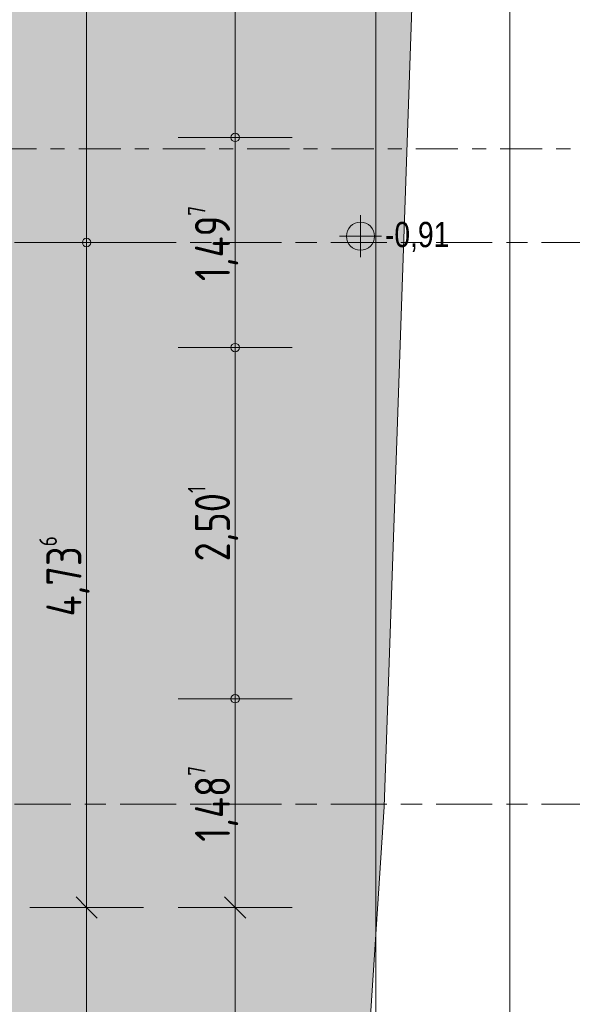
# Model space of a CAD drawing. Header units: metres. Extents: x 2 to 165, y -54 to 869.
# Tile 86 of 106: x 81.74 to 85.67, y -17.44 to -10.43. Entities that reach past the tile are written whole.
import ezdxf

# ---------------------------------------------------------------- set-up
doc = ezdxf.new("R2010")
doc.units = ezdxf.units.M
for name, pattern in [('_Ebene_', [0.4, 0.2, -0.1, 0, -0.1]), ('_Rasterlinie_', [0.75, 0.4, -0.1, 0.15, -0.1]), ('_Schnittlinie_', [0.6, 0.3, -0.1, 0.1, -0.1])]:
    doc.linetypes.add(name, pattern=pattern)
for name, color, linetype, lineweight in [('A_Bem', 7, 'Continuous', 5), ('A_Bem-100', 7, 'Continuous', 5), ('A_Geschossdecken', 7, 'Continuous', 5), ('A_Geschossdecken_Oberflächenschraffur', 7, 'Continuous', 5), ('A_Hoehenkoten', 124, 'Continuous', 5), ('A_Raster', 128, 'Continuous', 5), ('A_Symbol-S_A', 172, 'Continuous', 5)]:
    doc.layers.add(name, color=color, linetype=linetype, lineweight=lineweight)
doc.styles.add('Arial', font='arial.ttf', dxfattribs={"width": 0.8, "height": 0.18})
doc.styles.add('ISOCPEUR', font='isocpeur.ttf', dxfattribs={"width": 0.8, "height": 0.25})
doc.dimstyles.new('BLB-Standard_2_5_Aussen_1', dxfattribs={"dimscale": 0.3048, "dimtxt": 0.248995, "dimasz": 0.492126, "dimexe": 1.32874, "dimexo": 0.0625, "dimgap": 0.032808, "dimtad": 1, "dimrnd": 0.001, "dimzin": 0, "dimdsep": 46, "dimtxsty": 'ISOCPEUR', "dimblk1": 'OBLIQUE', "dimblk2": 'OBLIQUE', "dimsah": 1, "dimcen": 0.09, "dimdle": 0.164042, "dimazin": 0, "dimtfac": 1, "dimtdec": 4, "dimtix": 1, "dimtmove": 0, "dimatfit": 3, "dimfxl": 1.32874, "dimfxlon": 1, "dimtvp": 1, "dimtolj": 1, "dimtzin": 0, "dimarcsym": 2})
doc.dimstyles.new('BLB-Standard_2_5_Aussen_2', dxfattribs={"dimscale": 0.3048, "dimtxt": 0.248995, "dimasz": 0.19685, "dimexe": 1.32874, "dimexo": 0.0625, "dimgap": 0.032808, "dimtad": 1, "dimrnd": 0.001, "dimzin": 0, "dimdsep": 46, "dimtxsty": 'ISOCPEUR', "dimblk1": 'OBLIQUE', "dimblk2": 'DOTBLANK', "dimsah": 1, "dimcen": 0.09, "dimdle": 0.164042, "dimazin": 0, "dimtfac": 1, "dimtdec": 4, "dimtix": 1, "dimtmove": 0, "dimatfit": 3, "dimfxl": 1.32874, "dimfxlon": 1, "dimtvp": 1, "dimtolj": 1, "dimtzin": 0, "dimarcsym": 2})
doc.dimstyles.new('BLB-Standard_2_5_Aussen_3', dxfattribs={"dimscale": 0.3048, "dimtxt": 0.248995, "dimasz": 0.19685, "dimexe": 1.32874, "dimexo": 0.0625, "dimgap": 0.032808, "dimtad": 1, "dimrnd": 0.001, "dimzin": 0, "dimdsep": 46, "dimtxsty": 'ISOCPEUR', "dimblk1": 'DOTBLANK', "dimblk2": 'DOTBLANK', "dimsah": 1, "dimcen": 0.09, "dimdle": 0.164042, "dimazin": 0, "dimtfac": 1, "dimtdec": 4, "dimtix": 1, "dimtmove": 0, "dimatfit": 3, "dimfxl": 1.32874, "dimfxlon": 1, "dimtvp": 1, "dimtolj": 1, "dimtzin": 0, "dimarcsym": 2})

# ---------------------------------------------------------------- blocks, each defined once
blk = doc.blocks.new('Höhenkoten - Kreuz gefüllt-6114407-AB- E0-  OK FFB')
at = {"layer": 'A_Hoehenkoten'}
h = blk.add_hatch(color=256, dxfattribs=at)
edge = h.paths.add_edge_path(flags=0)
edge.add_line((0.001, 0.0014), (0, 0.0014))
edge.add_line((0, 0.0014), (0, 0.0024))
edge.add_arc((0, 0.0014), 0.001, 0, 90, ccw=False)
h = blk.add_hatch(color=256, dxfattribs=at)
edge = h.paths.add_edge_path(flags=0)
edge.add_line((-0.001, 0.0014), (0, 0.0014))
edge.add_line((0, 0.0014), (0, 0.0004))
edge.add_arc((0, 0.0014), 0.001, 180, 270, ccw=False)
for p, q in [((0, 0.0029), (0, -0.0001)), ((0, 0.0014), (0, 0.0024)), ((0, 0.0024), (0, 0.0014)), ((0, 0.0024), (0, 0.0014)), ((0, 0.0014), (0, 0.0024)), ((-0.0015, 0.0014), (0.0015, 0.0014)), ((-0.001, 0.0014), (0, 0.0014)), ((0, 0.0014), (-0.001, 0.0014)), ((0, 0.0014), (-0.001, 0.0014)), ((-0.001, 0.0014), (0, 0.0014)), ((0.001, 0.0014), (0, 0.0014)), ((0, 0.0014), (0, 0.0004)), ((0, 0.0004), (0, 0.0014)), ((0, 0.0014), (0.001, 0.0014)), ((0, 0.0014), (0.001, 0.0014)), ((0.001, 0.0014), (0, 0.0014)), ((0, 0.0014), (0, 0.0004)), ((0, 0.0004), (0, 0.0014))]:
    blk.add_line(p, q, dxfattribs=at)
for start, end in [(90, 180), (90, 180), (360, 90), (360, 90), (180, 270), (180, 270), (270, 0), (270, 360)]:
    blk.add_arc((0, 0.0014), 0.001, start, end, dxfattribs=at)
blk = doc.blocks.new('DIMBLOCK20-AB- E0-  OK FFB')
at = {"layer": 'A_Bem-100', "lineweight": 9}
for p, q in [((82.2154, -16.7535), (82.1404, -16.6785)), ((82.2154, -16.7535), (82.2904, -16.8285)), ((82.2154, -20.0259), (82.1404, -19.9509)), ((82.2154, -20.0259), (82.2904, -20.1009))]:
    blk.add_line(p, q, dxfattribs=at)
at = {"layer": 'A_Bem-100'}
for p, q in [((81.8104, -16.7535), (82.6204, -16.7535)), ((82.2154, -16.7535), (81.8104, -16.7535)), ((82.2154, -20.0259), (82.2154, -16.7535)), ((81.8104, -20.0259), (82.6204, -20.0259)), ((82.2154, -20.0259), (81.8104, -20.0259))]:
    blk.add_line(p, q, dxfattribs=at)
at = {"layer": 'A_Bem-100', "color": 0, "insert": (81.8787, -18.6748), "char_height": 0.25, "width": 0.684194, "attachment_point": 1, "rotation": 90, "line_spacing_factor": 1.149209, "style": 'ISOCPEUR'}
blk.add_mtext('3,27\\A2\\H0.5x;\\S2^  ;\\H2x;', dxfattribs=at)
blk = doc.blocks.new('_Oblique')
at = {"color": 0, "linetype": 'ByBlock', "lineweight": -2}
blk.add_line((-0.5, -0.5), (0.5, 0.5), dxfattribs=at)
blk = doc.blocks.new('DIMBLOCK21-AB- E0-  OK FFB')
at = {"layer": 'A_Bem-100'}
for p, q in [((81.8104, -12.018), (82.6204, -12.018)), ((82.2154, -16.7535), (82.2154, -12.018)), ((81.8104, -16.7535), (82.6204, -16.7535)), ((82.2154, -16.7535), (81.8104, -16.7535))]:
    blk.add_line(p, q, dxfattribs=at)
at = {"layer": 'A_Bem-100', "linetype": '_Ebene_'}
blk.add_line((82.2154, -12.018), (81.8104, -12.018), dxfattribs=at)
at = {"layer": 'A_Bem-100', "lineweight": 9}
for q in [(82.1404, -16.6785), (82.2904, -16.8285)]:
    blk.add_line((82.2154, -16.7535), q, dxfattribs=at)
blk.add_circle((82.2154, -12.018), 0.03, dxfattribs=at)
at = {"layer": 'A_Bem-100', "color": 0, "insert": (81.8787, -14.6808), "char_height": 0.25, "width": 0.708096, "attachment_point": 1, "rotation": 90, "line_spacing_factor": 1.149209, "style": 'ISOCPEUR'}
blk.add_mtext('4,73\\A2\\H0.5x;\\S6^  ;\\H2x;', dxfattribs=at)
blk = doc.blocks.new('_DotBlank')
at = {"color": 0, "linetype": 'ByBlock', "lineweight": -2}
blk.add_line((-0.5, 0), (-1, 0), dxfattribs=at)
blk.add_circle((0, 0), 0.5, dxfattribs=at)
blk = doc.blocks.new('DIMBLOCK22-AB- E0-  OK FFB')
at = {"layer": 'A_Bem-100'}
for p, q in [((81.8104, -8.0165), (82.6204, -8.0165)), ((82.2154, -12.018), (82.2154, -8.0165)), ((81.8104, -12.018), (82.6204, -12.018))]:
    blk.add_line(p, q, dxfattribs=at)
at = {"layer": 'A_Bem-100', "linetype": '_Ebene_'}
for p, q in [((82.2154, -8.0165), (81.8104, -8.0165)), ((82.2154, -12.018), (81.8104, -12.018))]:
    blk.add_line(p, q, dxfattribs=at)
at = {"layer": 'A_Bem-100', "lineweight": 9}
for centre in [(82.2154, -8.0165), (82.2154, -12.018)]:
    blk.add_circle(centre, 0.03, dxfattribs=at)
at = {"layer": 'A_Bem-100', "color": 0, "insert": (81.8787, -10.2999), "char_height": 0.25, "width": 0.678219, "attachment_point": 1, "rotation": 90, "line_spacing_factor": 1.149209, "style": 'ISOCPEUR'}
blk.add_mtext('4,00\\A2\\H0.5x;\\S1^  ;\\H2x;', dxfattribs=at)
blk = doc.blocks.new('DIMBLOCK29-AB- E0-  OK FFB')
at = {"layer": 'A_Bem-100', "lineweight": 9}
for p, q in [((83.2728, -16.7535), (83.1978, -16.6785)), ((83.2728, -16.7535), (83.3478, -16.8285)), ((83.2728, -20.0259), (83.1978, -19.9509)), ((83.2728, -20.0259), (83.3478, -20.1009))]:
    blk.add_line(p, q, dxfattribs=at)
at = {"layer": 'A_Bem-100'}
for p, q in [((82.8678, -16.7535), (83.6778, -16.7535)), ((83.2728, -16.7535), (82.8678, -16.7535)), ((83.2728, -20.0259), (83.2728, -16.7535)), ((82.8678, -20.0259), (83.6778, -20.0259)), ((83.2728, -20.0259), (82.8678, -20.0259))]:
    blk.add_line(p, q, dxfattribs=at)
at = {"layer": 'A_Bem-100', "color": 0, "insert": (82.9362, -18.6748), "char_height": 0.25, "width": 0.684194, "attachment_point": 1, "rotation": 90, "line_spacing_factor": 1.149209, "style": 'ISOCPEUR'}
blk.add_mtext('3,27\\A2\\H0.5x;\\S2^  ;\\H2x;', dxfattribs=at)
blk = doc.blocks.new('DIMBLOCK30-AB- E0-  OK FFB')
at = {"layer": 'A_Bem-100'}
for p, q in [((82.8678, -15.2669), (83.6778, -15.2669)), ((83.2728, -16.7535), (83.2728, -15.2669)), ((82.8678, -16.7535), (83.6778, -16.7535)), ((83.2728, -16.7535), (82.8678, -16.7535))]:
    blk.add_line(p, q, dxfattribs=at)
at = {"layer": 'A_Bem-100', "linetype": '_Ebene_'}
blk.add_line((83.2728, -15.2669), (82.8678, -15.2669), dxfattribs=at)
at = {"layer": 'A_Bem-100', "lineweight": 9}
for q in [(83.1978, -16.6785), (83.3478, -16.8285)]:
    blk.add_line((83.2728, -16.7535), q, dxfattribs=at)
blk.add_circle((83.2728, -15.2669), 0.03, dxfattribs=at)
at = {"layer": 'A_Bem-100', "color": 0, "insert": (82.9362, -16.2854), "char_height": 0.25, "width": 0.660292, "attachment_point": 1, "rotation": 90, "line_spacing_factor": 1.149209, "style": 'ISOCPEUR'}
blk.add_mtext('1,48\\A2\\H0.5x;\\S7^  ;\\H2x;', dxfattribs=at)
blk = doc.blocks.new('DIMBLOCK31-AB- E0-  OK FFB')
at = {"layer": 'A_Bem-100'}
for p, q in [((82.8678, -12.7663), (83.6778, -12.7663)), ((83.2728, -15.2669), (83.2728, -12.7663)), ((82.8678, -15.2669), (83.6778, -15.2669))]:
    blk.add_line(p, q, dxfattribs=at)
at = {"layer": 'A_Bem-100', "linetype": '_Ebene_'}
for p, q in [((83.2728, -12.7663), (82.8678, -12.7663)), ((83.2728, -15.2669), (82.8678, -15.2669))]:
    blk.add_line(p, q, dxfattribs=at)
at = {"layer": 'A_Bem-100', "lineweight": 9}
for centre in [(83.2728, -12.7663), (83.2728, -15.2669)]:
    blk.add_circle(centre, 0.03, dxfattribs=at)
at = {"layer": 'A_Bem-100', "color": 0, "insert": (82.9362, -14.2892), "char_height": 0.25, "width": 0.654317, "attachment_point": 1, "rotation": 90, "line_spacing_factor": 1.149209, "style": 'ISOCPEUR'}
blk.add_mtext('2,50\\A2\\H0.5x;\\S1^  ;\\H2x;', dxfattribs=at)
blk = doc.blocks.new('DIMBLOCK32-AB- E0-  OK FFB')
at = {"layer": 'A_Bem-100'}
for p, q in [((82.8678, -11.2697), (83.6778, -11.2697)), ((83.2728, -12.7663), (83.2728, -11.2697)), ((82.8678, -12.7663), (83.6778, -12.7663))]:
    blk.add_line(p, q, dxfattribs=at)
at = {"layer": 'A_Bem-100', "linetype": '_Ebene_'}
for p, q in [((83.2728, -11.2697), (82.8678, -11.2697)), ((83.2728, -12.7663), (82.8678, -12.7663))]:
    blk.add_line(p, q, dxfattribs=at)
at = {"layer": 'A_Bem-100', "lineweight": 9}
for centre in [(83.2728, -11.2697), (83.2728, -12.7663)]:
    blk.add_circle(centre, 0.03, dxfattribs=at)
at = {"layer": 'A_Bem-100', "color": 0, "insert": (82.9362, -12.2931), "char_height": 0.25, "width": 0.660292, "attachment_point": 1, "rotation": 90, "line_spacing_factor": 1.149209, "style": 'ISOCPEUR'}
blk.add_mtext('1,49\\A2\\H0.5x;\\S7^  ;\\H2x;', dxfattribs=at)
blk = doc.blocks.new('DIMBLOCK33-AB- E0-  OK FFB')
at = {"layer": 'A_Bem-100'}
for p, q in [((82.8678, -8.7673), (83.6778, -8.7673)), ((83.2728, -11.2697), (83.2728, -8.7673)), ((82.8678, -11.2697), (83.6778, -11.2697))]:
    blk.add_line(p, q, dxfattribs=at)
at = {"layer": 'A_Bem-100', "linetype": '_Ebene_'}
for p, q in [((83.2728, -8.7673), (82.8678, -8.7673)), ((83.2728, -11.2697), (82.8678, -11.2697))]:
    blk.add_line(p, q, dxfattribs=at)
at = {"layer": 'A_Bem-100', "lineweight": 9}
for centre in [(83.2728, -8.7673), (83.2728, -11.2697)]:
    blk.add_circle(centre, 0.03, dxfattribs=at)
at = {"layer": 'A_Bem-100', "color": 0, "insert": (82.9362, -10.3036), "char_height": 0.25, "width": 0.684194, "attachment_point": 1, "rotation": 90, "line_spacing_factor": 1.149209, "style": 'ISOCPEUR'}
blk.add_mtext('2,50\\A2\\H0.5x;\\S2^  ;\\H2x;', dxfattribs=at)
blk = doc.blocks.new('DIMBLOCK219-AB- E0-  OK FFB')
at = {"layer": 'A_Bem-100', "lineweight": 9}
for p, q in [((84.2728, 15.5237), (84.1978, 15.5987)), ((84.2728, 15.5237), (84.3478, 15.4487)), ((84.2728, -19.5409), (84.1978, -19.4659)), ((84.2728, -19.5409), (84.3478, -19.6159))]:
    blk.add_line(p, q, dxfattribs=at)
at = {"layer": 'A_Bem-100'}
for p, q in [((83.8678, 15.5237), (84.6778, 15.5237)), ((84.2728, 15.5237), (83.8678, 15.5237)), ((84.2728, -19.5409), (84.2728, 15.5237)), ((83.8678, -19.5409), (84.6778, -19.5409)), ((84.2728, -19.5409), (83.8678, -19.5409))]:
    blk.add_line(p, q, dxfattribs=at)
at = {"layer": 'A_Bem-100', "color": 0, "insert": (83.9362, -2.3622), "char_height": 0.25, "width": 0.84852, "attachment_point": 1, "rotation": 90, "line_spacing_factor": 1.149209, "style": 'ISOCPEUR'}
blk.add_mtext('35,06\\A2\\H0.5x;\\S5^  ;\\H2x;', dxfattribs=at)
blk = doc.blocks.new('DIMBLOCK227-AB- E0-  OK FFB')
at = {"layer": 'A_Bem-100', "lineweight": 9}
for p, q in [((85.2272, 18.3427), (85.1522, 18.4177)), ((85.2272, 18.3427), (85.3022, 18.2677)), ((85.2272, -22.3447), (85.1522, -22.2697)), ((85.2272, -22.3447), (85.3022, -22.4197))]:
    blk.add_line(p, q, dxfattribs=at)
at = {"layer": 'A_Bem-100'}
for p, q in [((85.2272, -22.3947), (85.2272, 18.3927)), ((84.8222, 18.3427), (85.6322, 18.3427)), ((85.2272, 18.3427), (84.8222, 18.3427)), ((84.8222, -22.3447), (85.6322, -22.3447)), ((85.2272, -22.3447), (84.8222, -22.3447))]:
    blk.add_line(p, q, dxfattribs=at)
at = {"layer": 'A_Bem-100', "color": 0, "insert": (84.8906, -2.3645), "char_height": 0.25, "width": 0.872422, "attachment_point": 1, "rotation": 90, "line_spacing_factor": 1.149209, "style": 'ISOCPEUR'}
blk.add_mtext('40,68\\A2\\H0.5x;\\S7^  ;\\H2x;', dxfattribs=at)

msp = doc.modelspace()

# ---------------------------------------------------------------- hatches: boundary and pattern name
at = {"layer": 'A_Geschossdecken_Oberflächenschraffur'}
for points in [[(84.4694, -12.1133), (84.5301, -10.376), (80.3147, -10.376), (80.3147, -12.1133), (83.3359, -12.1133)], [(83.3359, -13.6928), (84.4142, -13.6928), (84.4694, -12.1133), (80.3147, -12.1133), (80.3147, -13.6928), (82.402, -13.6928)], [(84.3733, -14.8651), (84.4142, -13.6928), (80.3147, -13.6928), (80.3147, -14.8651), (83.3359, -14.8651)], [(84.3324, -16.0374), (84.3733, -14.8651), (80.3147, -14.8651), (80.3147, -16.0374), (83.3359, -16.0374)], [(84.1655, -17.6626), (84.2261, -17.6626), (84.3324, -16.0374), (80.3147, -16.0374), (80.3147, -16.7535), (80.2042, -16.7535), (80.2042, -16.8035), (80.1942, -16.8035), (80.1942, -17.6626), (83.3359, -17.6626)]]:
    msp.add_hatch(color=10, dxfattribs=at).paths.add_polyline_path(points, flags=0)

# ---------------------------------------------------------------- linework, layer by layer
at = {"layer": 'A_Geschossdecken', "color": 254, "lineweight": 9}
for p, q in [((84.6046, -8.2422), (84.3324, -16.0374)), ((84.3324, -16.0374), (83.6411, -26.6149))]:
    msp.add_line(p, q, dxfattribs=at)
at = {"layer": 'A_Raster', "linetype": '_Rasterlinie_', "lineweight": 9}
for p, q in [((88.1031, -12.0184), (15.5195, -12.0184)), ((88.1031, -16.0184), (15.5195, -16.0184))]:
    msp.add_line(p, q, dxfattribs=at)
at = {"layer": 'A_Symbol-S_A', "linetype": '_Schnittlinie_', "lineweight": 9}
msp.add_line((22.1587, -11.3507), (86.6263, -11.3507), dxfattribs=at)

# ---------------------------------------------------------------- block references
at = {"layer": 'A_Hoehenkoten', "xscale": 99.99999999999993, "yscale": 99.99999999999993, "zscale": 99.99999999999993}
msp.add_blockref('Höhenkoten - Kreuz gefüllt-6114407-AB- E0-  OK FFB', (84.1648, -12.1133), dxfattribs=at)

# ---------------------------------------------------------------- texts
at = {"layer": 'A_Hoehenkoten', "insert": (84.3389, -11.8712), "char_height": 0.18, "width": 0.542095, "attachment_point": 1, "line_spacing_factor": 0.941778, "style": 'Arial'}
msp.add_mtext('-0,91', dxfattribs=at)

# ---------------------------------------------------------------- dimensions: what is measured, and where the dimension line sits
at = {"layer": 'A_Bem'}
for base, p1, p2, text, dimstyle, override, picture, middle in [((85.2272, 18.3427), (84.8222, -22.3447), (84.8222, 18.3427), '\\A1;40,68\\Q;{\\A1;{\\H0.5x;\\S7^ ;}}', 'BLB-Standard_2_5_Aussen_1', {"dimpost": '<>', "dimfxl": 40.687457}, 'DIMBLOCK227-AB- E0-  OK FFB', (85.0672, -2.001)), ((84.2728, 15.5237), (83.8678, -19.5409), (83.8678, 15.5237), '\\A1;35,06\\Q;{\\A1;{\\H0.5x;\\S5^ ;}}', 'BLB-Standard_2_5_Aussen_1', {"dimpost": '<>', "dimfxl": 35.064668}, 'DIMBLOCK219-AB- E0-  OK FFB', (84.1128, -2.0086)), ((82.2154, -8.0165), (81.8104, -12.018), (81.8104, -8.0165), '\\A1;4,00\\Q;{\\A1;{\\H0.5x;\\S1^ ;}}', 'BLB-Standard_2_5_Aussen_3', {"dimpost": '<>', "dimfxl": 4.001447}, 'DIMBLOCK22-AB- E0-  OK FFB', (82.0554, -10.0173)), ((83.2728, -8.7673), (82.8678, -11.2697), (82.8678, -8.7673), '\\A1;2,50\\Q;{\\A1;{\\H0.5x;\\S2^ ;}}', 'BLB-Standard_2_5_Aussen_3', {"dimpost": '<>', "dimfxl": 2.502368}, 'DIMBLOCK33-AB- E0-  OK FFB', (83.1128, -10.0185)), ((83.2728, -11.2697), (82.8678, -12.7663), (82.8678, -11.2697), '\\A1;1,49\\Q;{\\A1;{\\H0.5x;\\S7^ ;}}', 'BLB-Standard_2_5_Aussen_3', {"dimpost": '<>', "dimfxl": 1.496579}, 'DIMBLOCK32-AB- E0-  OK FFB', (83.1128, -12.018)), ((82.2154, -12.018), (81.8104, -16.7535), (81.8104, -12.018), '\\A1;4,73\\Q;{\\A1;{\\H0.5x;\\S6^ ;}}', 'BLB-Standard_2_5_Aussen_2', {"dimpost": '<>', "dimfxl": 4.735526}, 'DIMBLOCK21-AB- E0-  OK FFB', (82.0554, -14.4158)), ((83.2728, -12.7663), (82.8678, -15.2669), (82.8678, -12.7663), '\\A1;2,50\\Q;{\\A1;{\\H0.5x;\\S1^ ;}}', 'BLB-Standard_2_5_Aussen_3', {"dimpost": '<>', "dimfxl": 2.500658}, 'DIMBLOCK31-AB- E0-  OK FFB', (83.1128, -14.0166)), ((83.2728, -15.2669), (82.8678, -16.7535), (82.8678, -15.2669), '\\A1;1,48\\Q;{\\A1;{\\H0.5x;\\S7^ ;}}', 'BLB-Standard_2_5_Aussen_2', {"dimpost": '<>', "dimfxl": 1.486579}, 'DIMBLOCK30-AB- E0-  OK FFB', (83.1128, -16.0402)), ((82.2154, -16.7535), (81.8104, -20.0259), (81.8104, -16.7535), '\\A1;3,27\\Q;{\\A1;{\\H0.5x;\\S2^ ;}}', 'BLB-Standard_2_5_Aussen_1', {"dimpost": '<>', "dimfxl": 3.272423}, 'DIMBLOCK20-AB- E0-  OK FFB', (82.0554, -18.3897)), ((83.2728, -16.7535), (82.8678, -20.0259), (82.8678, -16.7535), '\\A1;3,27\\Q;{\\A1;{\\H0.5x;\\S2^ ;}}', 'BLB-Standard_2_5_Aussen_1', {"dimpost": '<>', "dimfxl": 3.272423}, 'DIMBLOCK29-AB- E0-  OK FFB', (83.1128, -18.3897))]:
    dim = msp.add_linear_dim(base=base, p1=p1, p2=p2, angle=90, text=text, dimstyle=dimstyle, override=override, dxfattribs=at)
    dim.commit()
    dim.dimension.update_dxf_attribs({"geometry": picture, "text_midpoint": middle})

doc.saveas('drawing.dxf')
